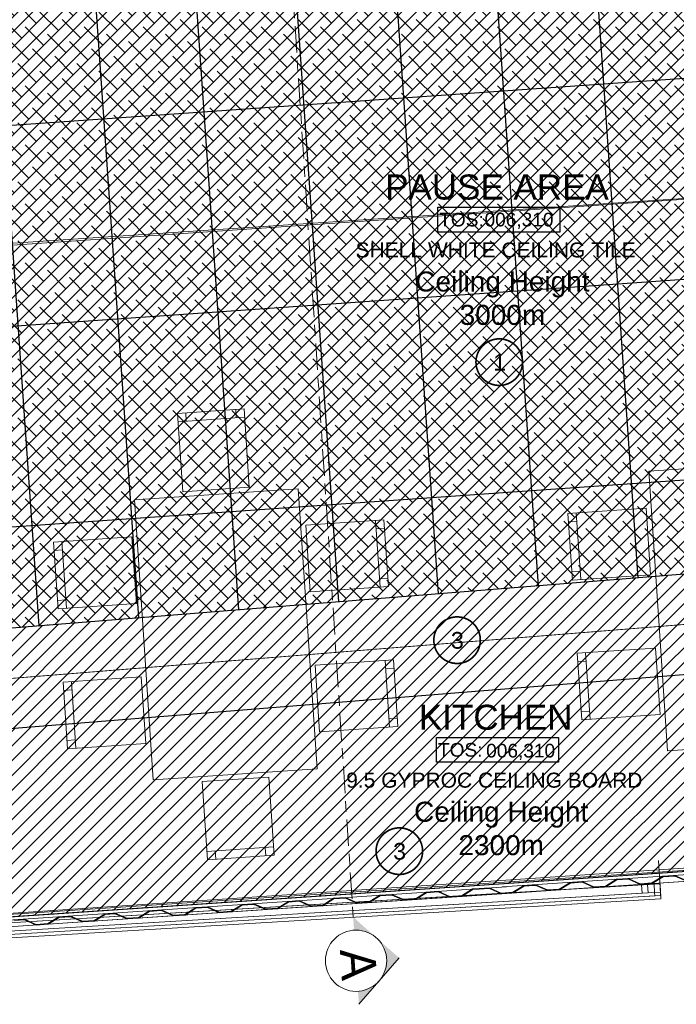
# Model space of a CAD drawing. Header units: millimetres. Extents: x -115474967 to 444143, y -74377 to 241828222.
# Tile 52 of 256: x -52129 to -48197, y 35637 to 41535. Entities that reach past the tile are written whole.
import ezdxf
from ezdxf.enums import TextEntityAlignment as Align

# ---------------------------------------------------------------- set-up
doc = ezdxf.new("R2010")
doc.units = ezdxf.units.MM
doc.header["$MEASUREMENT"] = 0
for name, pattern in [('Block C$0$DASHED2', [0.375, 0.25, -0.125]), ('Centre', [31.75, 6.35, -4.7625, 15.875, -4.7625]), ('PHANTOM', [2.5, 1.25, -0.25, 0.25, -0.25, 0.25, -0.25])]:
    doc.linetypes.add(name, pattern=pattern)
for name, color, linetype in [('0-HACH', 9, 'Continuous'), ('00-1 FloorFinish', 1, 'Continuous'), ('00-1 FloorLevel', 7, 'Continuous'), ('00-3 Elev 01', 7, 'Continuous'), ('00-3 Elev 02', 1, 'Continuous'), ('00-5 Grid 01', 9, 'PHANTOM'), ('A-DOOR NUMBERS', 7, 'Continuous')]:
    doc.layers.add(name, color=color, linetype=linetype)
for name, color, linetype, lineweight in [('00-1 Labels', 4, 'Continuous', 35), ('2 Windows', 1, 'Continuous', 25), ('Plan - walls', 7, 'Continuous', 25), ('TEXT-2', 140, 'Continuous', 50)]:
    doc.layers.add(name, color=color, linetype=linetype, lineweight=lineweight)
doc.styles.add('ARIAL', font='arial.ttf')

# ---------------------------------------------------------------- blocks, each defined once
blk = doc.blocks.new('Room Tags')
at = {"layer": '00-1 FloorLevel', "color": 2}
blk.add_lwpolyline([(-571.3, -75.7), (646.5, -75.7), (646.5, -324.7), (-571.3, -324.7)], close=True, dxfattribs=at)
at = {"layer": '00-1 FloorFinish', "style": 'ARIAL'}
blk.add_attdef('F-FINISH', text='', height=150, dxfattribs=at).set_placement((5.1, -578), align=Align.CENTER)
at = {"layer": '00-1 FloorLevel', "style": 'ARIAL'}
blk.add_text('TOS:', height=136.36, dxfattribs=at).set_placement((-557.4, -200.2), align=Align.MIDDLE_LEFT)
blk.add_attdef('000,000', text='', height=136.4, dxfattribs=at).set_placement((606.9, -200.2), align=Align.MIDDLE_RIGHT)
at = {"layer": '00-1 Labels', "style": 'ARIAL'}
for tag, p in [('ROOM1?', (19, 746.2)), ('ROOM2?', (19, 373.1)), ('ROOM3?', (19, 0))]:
    blk.add_attdef(tag, text='', height=250, dxfattribs=at).set_placement(p, align=Align.CENTER)

msp = doc.modelspace()

# ---------------------------------------------------------------- hatches: boundary and pattern name
at = {"layer": '0-HACH', "ltscale": 5, "transparency": 33554559}
h = msp.add_hatch(dxfattribs=at)
h.set_pattern_fill('ANSI31', color=9, scale=500)
h.set_pattern_definition([(45, (-30166.314, -38819.014), (-44.194174, 44.194174), [])])
h.paths.add_polyline_path([(-52976.02257, 37826.02064), (-43646.85073, 38574.1577), (-43606.27887, 37978.27446), (-53533.38514, 37179.3977), (-53843.21146, 41729.84946), (-53244.51082, 41769.33568)])
h = msp.add_hatch(dxfattribs=at)
h.set_pattern_fill('ANSI31', color=9, scale=500, angle=1e-13)
h.paths.add_polyline_path([(-55081.69075, 36068.9167), (-54983.9117, 36075.49369), (-54982.3061, 36048.73936), (-54977.25939, 35973.71066), (-43479.04778, 36747.12317), (-43485.89321, 36848.89321), (-43408.33466, 36854.11008), (-43484.26364, 37986.58185), (-43549.2435, 37980.05894), (-52935.26174, 37227.36319), (-53533.38506, 37179.39771), (-53614.37221, 38368.85955), (-53958.5753, 38345.42386), (-53961.27761, 38385.113), (-55133.97429, 38306.4525), (-55125.78662, 38184.72755), (-55223.56567, 38178.15057)])
at = {"layer": '00-3 Elev 01'}
h = msp.add_hatch(dxfattribs=at)
h.set_pattern_fill('_USER', color=256, scale=1200, angle=4, pattern_type=0)
h.set_pattern_definition([(4, (4361.6, -29726.7), (-83.708, 1197.077), [])])
h.paths.add_polyline_path([(-53244.59732, 41770.60726), (-43906.3341, 42385.21826), (-43684.48206, 39126.85413), (-43683.7922, 39116.72208), (-43646.85065, 38574.1577), (-52976.02249, 37826.02065), (-53125.55469, 40022.21569), (-53125.64714, 40022.20939), (-53132.9345, 40131.96774), (-53133.02694, 40131.96145)])
h = msp.add_hatch(dxfattribs=at)
h.set_pattern_fill('_USER', color=256, scale=600, angle=94, pattern_type=0)
h.set_pattern_definition([(94, (-43906.33, 42385.2), (-598.54, -41.854), [])])
h.paths.add_polyline_path([(-53244.59732, 41770.60726), (-43906.3341, 42385.21826), (-43684.48206, 39126.85413), (-43683.7922, 39116.72208), (-43646.85065, 38574.1577), (-52976.02249, 37826.02065), (-53125.55469, 40022.21569), (-53125.64714, 40022.20939), (-53132.9345, 40131.96774), (-53133.02694, 40131.96145)])
at = {"layer": '00-3 Elev 02', "true_color": 0xc7c8ca}
h = msp.add_hatch(dxfattribs=at)
h.set_pattern_fill('ANSI38', color=9, scale=500)
h.set_pattern_definition([(45, (4361.576, -29726.68), (-44.194174, 44.194174), []), (135, (4361.576, -29726.68), (-132.58252, 44.194174), [156.25, -93.75])])
h.paths.add_polyline_path([(-53244.5974, 41770.60726), (-43906.33418, 42385.21825), (-43684.48214, 39126.85413), (-43683.79228, 39116.72207), (-43646.85073, 38574.1577), (-52976.02257, 37826.02064), (-53125.55477, 40022.21568), (-53125.64721, 40022.20939), (-53132.93457, 40131.96773), (-53133.02702, 40131.96144)])
at = {"layer": '00-5 Grid 01', "linetype": 'ByBlock', "lineweight": 0, "true_color": 0xc7c8ca}
for points in [[(-49077.62583, 36350.4963), (-49077.35738, 36346.50531), (-49038.44533, 36349.12268), (-48968.18257, 36317.76744), (-48896.34495, 36322.59951), (-48830.91427, 36363.08199), (-48761.07206, 36367.77983), (-48690.80931, 36336.4246), (-48618.97169, 36341.25667), (-48553.54101, 36381.73914), (-48483.69888, 36386.43699), (-48413.43613, 36355.08175), (-48341.59842, 36359.91383), (-48276.16783, 36400.3963), (-48206.32562, 36405.09414), (-48136.06287, 36373.73891), (-48064.22524, 36378.57098), (-47998.79457, 36419.05346), (-47934.93884, 36423.34863), (-47864.67609, 36391.9934), (-47792.83847, 36396.82546), (-47727.40779, 36437.30794), (-47657.56558, 36442.00579), (-47587.30291, 36410.65055), (-47515.46521, 36415.48262), (-47450.03453, 36455.9651), (-47380.1924, 36460.66294), (-47309.92965, 36429.30771), (-47238.09203, 36434.13977), (-47172.66135, 36474.62225), (-47102.81914, 36479.3201), (-47032.55639, 36447.96487), (-46960.71876, 36452.79693), (-46895.28808, 36493.27941), (-46837.41885, 36497.17191), (-46767.1561, 36465.81668), (-46695.31848, 36470.64874), (-46629.8878, 36511.13122), (-46560.04559, 36515.82907), (-46489.78292, 36484.47383), (-46417.94521, 36489.3059), (-46352.51453, 36529.78838), (-46292.64981, 36533.8151), (-46222.38714, 36502.45986), (-46150.54943, 36507.29194), (-46085.11884, 36547.77441), (-46015.27663, 36552.47225), (-45945.01388, 36521.11702), (-45873.17625, 36525.94909), (-45807.74558, 36566.43157), (-45749.87634, 36570.32407), (-45679.61359, 36538.96883), (-45607.77597, 36543.8009), (-45542.34529, 36584.28338), (-45472.50308, 36588.98122), (-45402.24033, 36557.62599), (-45330.40271, 36562.45806), (-45264.97203, 36602.94053), (-45195.1299, 36607.63838), (-45124.86715, 36576.28314), (-45053.02944, 36581.11522), (-44987.59885, 36621.59769), (-44917.75664, 36626.29553), (-44847.49389, 36594.9403), (-44775.65626, 36599.77237), (-44710.22558, 36640.25485), (-44646.36986, 36644.55002), (-44576.10711, 36613.19479), (-44504.26949, 36618.02685), (-44438.83881, 36658.50933), (-44368.9966, 36663.20718), (-44298.73393, 36631.85194), (-44226.89622, 36636.68401), (-44161.46554, 36677.16649), (-44091.62342, 36681.86433), (-44021.36067, 36650.5091), (-43949.52305, 36655.34116), (-43884.09237, 36695.82364), (-43814.25015, 36700.52149), (-43743.9874, 36669.16626), (-43672.14978, 36673.99832), (-43606.7191, 36714.4808), (-43537.87468, 36719.11153), (-43478.00995, 36723.13825), (-43475.79526, 36690.21269), (-43475.4453, 36688.99526), (-43474.77622, 36688.15513), (-43473.89985, 36687.62208), (-43472.60071, 36687.42073), (-43301.98622, 36698.8969), (-43301.14002, 36699.04634), (-43299.80559, 36699.72533), (-43298.93342, 36700.65867), (-43298.29672, 36702.30937), (-43298.26368, 36703.15634), (-43308.66605, 36857.80695), (-43308.78247, 36858.45648), (-43309.21893, 36859.35048), (-43309.68509, 36859.86451), (-43310.4564, 36860.35386), (-43311.4233, 36860.59624), (-43311.86059, 36860.59882), (-43352.76823, 36857.84722), (-43352.49978, 36853.85622), (-43312.58993, 36856.54071), (-43302.25467, 36702.88789), (-43471.87137, 36691.47884), (-43474.28741, 36727.3977), (-43607.9788, 36718.40512), (-43673.40948, 36677.92264), (-43743.2646, 36673.22392), (-43813.52735, 36704.57916), (-43885.35206, 36699.74796), (-43950.78274, 36659.26548), (-44020.63787, 36654.56677), (-44090.90062, 36685.922), (-44162.72533, 36681.0908), (-44228.15592, 36640.60833), (-44298.01113, 36635.90961), (-44368.2738, 36667.26485), (-44440.09851, 36662.43365), (-44505.52919, 36621.95117), (-44575.38431, 36617.25246), (-44645.64706, 36648.60769), (-44711.48528, 36644.17916), (-44776.91596, 36603.69669), (-44846.77109, 36598.99797), (-44917.03384, 36630.3532), (-44988.85855, 36625.52201), (-45054.28914, 36585.03953), (-45124.14435, 36580.34081), (-45194.40701, 36611.69605), (-45266.23172, 36606.86485), (-45331.6624, 36566.38238), (-45401.51753, 36561.68366), (-45471.78028, 36593.03889), (-45543.60499, 36588.20769), (-45609.03567, 36547.72522), (-45678.89079, 36543.0265), (-45749.15354, 36574.38173), (-45809.00527, 36570.35588), (-45874.43595, 36529.87341), (-45944.29108, 36525.17469), (-46014.55383, 36556.52992), (-46086.37854, 36551.69873), (-46151.80913, 36511.21625), (-46221.66434, 36506.51753), (-46291.92701, 36537.87277), (-46353.77432, 36533.71269), (-46419.20491, 36493.23022), (-46489.06012, 36488.5315), (-46559.32279, 36519.88673), (-46631.1475, 36515.05554), (-46696.57818, 36474.57306), (-46766.4333, 36469.87435), (-46836.69605, 36501.22958), (-46896.54778, 36497.20373), (-46961.97846, 36456.72125), (-47031.83359, 36452.02253), (-47102.09634, 36483.37777), (-47173.92105, 36478.54657), (-47239.35173, 36438.06409), (-47309.20685, 36433.36538), (-47379.4696, 36464.72061), (-47451.29431, 36459.88941), (-47516.7249, 36419.40694), (-47586.58011, 36414.70822), (-47656.84278, 36446.06346), (-47728.66749, 36441.23226), (-47794.09817, 36400.74978), (-47863.95329, 36396.05107), (-47934.21604, 36427.4063), (-48000.05426, 36422.97777), (-48065.48494, 36382.4953), (-48135.34007, 36377.79658), (-48205.60282, 36409.15181), (-48277.42753, 36404.32062), (-48342.85812, 36363.83814), (-48412.71333, 36359.13942), (-48482.976, 36390.49466), (-48554.80071, 36385.66346), (-48620.23139, 36345.18099), (-48690.08651, 36340.48227), (-48760.34926, 36371.8375), (-48832.17397, 36367.0063), (-48897.60465, 36326.52383), (-48967.45977, 36321.82511), (-49037.72253, 36353.18034)], [(-49315.81859, 36330.46556), (-49245.55579, 36299.11028), (-49173.71815, 36303.94235), (-49108.28751, 36344.42487), (-49077.35738, 36346.50535), (-49077.62583, 36350.4963), (-49109.54719, 36348.34915), (-49174.97792, 36307.86671), (-49244.83301, 36303.16799), (-49315.09572, 36334.52319), (-49376.94946, 36330.36268), (-49376.68102, 36326.37173)], [(-49038.44535, 36349.12272), (-48968.18255, 36317.76744), (-48896.34492, 36322.59951), (-48830.91427, 36363.08203), (-48809.0721, 36364.55121), (-48809.34055, 36368.54217), (-48832.17395, 36367.00631), (-48897.60468, 36326.52386), (-48967.45977, 36321.82515), (-49037.72249, 36353.18035), (-49077.62583, 36350.4963), (-49077.35738, 36346.50535)], [(-49376.94946, 36330.36268), (-49416.85277, 36327.67863), (-49482.28345, 36287.19616), (-49552.13857, 36282.49744), (-49622.40132, 36313.85267), (-49694.22603, 36309.02147), (-49759.65671, 36268.539), (-49829.51184, 36263.84028), (-49899.77459, 36295.19551), (-49971.5993, 36290.36432), (-50037.02989, 36249.88185), (-50106.8851, 36245.18312), (-50177.14777, 36276.53836), (-50248.97248, 36271.70716), (-50314.40316, 36231.22469), (-50384.25828, 36226.52597), (-50454.52103, 36257.8812), (-50520.35925, 36253.45268), (-50585.78993, 36212.9702), (-50655.64505, 36208.27149), (-50725.90781, 36239.62672), (-50797.73252, 36234.79552), (-50863.16311, 36194.31305), (-50933.01832, 36189.61433), (-51003.28098, 36220.96957), (-51075.10569, 36216.13837), (-51140.53637, 36175.65589), (-51210.3915, 36170.95718), (-51280.65425, 36202.31241), (-51352.47896, 36197.48121), (-51417.90964, 36156.99873), (-51487.76476, 36152.30002), (-51558.02751, 36183.65525), (-51617.87924, 36179.6294), (-51683.30992, 36139.14692), (-51753.16505, 36134.44821), (-51823.4278, 36165.80344), (-51895.25251, 36160.97224), (-51960.6831, 36120.48977), (-52030.53831, 36115.79105), (-52100.80098, 36147.14629), (-52162.64829, 36142.98621), (-52228.07888, 36102.50373), (-52297.93409, 36097.80501), (-52368.19676, 36129.16025), (-52440.02147, 36124.32905), (-52505.45215, 36083.84658), (-52575.30727, 36079.14786), (-52645.57002, 36110.50309), (-52705.42175, 36106.47724), (-52770.85243, 36065.99477), (-52840.70755, 36061.29605), (-52910.97031, 36092.65128), (-52982.79502, 36087.82008), (-53048.22569, 36047.33761), (-53118.08082, 36042.63889), (-53188.34357, 36073.99412), (-53260.16828, 36069.16293), (-53325.59887, 36028.68046), (-53395.45408, 36023.98173), (-53465.71675, 36055.33697), (-53537.54146, 36050.50577), (-53602.97214, 36010.0233), (-53672.82726, 36005.32458), (-53743.09001, 36036.67981), (-53808.92823, 36032.25129), (-53874.35891, 35991.76881), (-53944.21404, 35987.0701), (-54014.47679, 36018.42533), (-54086.3015, 36013.59413), (-54151.73209, 35973.11166), (-54221.5873, 35968.41294), (-54291.84997, 35999.76818), (-54363.67468, 35994.93698), (-54429.10535, 35954.4545), (-54498.96048, 35949.75579), (-54569.22323, 35981.11102), (-54641.04794, 35976.27982), (-54706.47862, 35935.79734), (-54776.33374, 35931.09863), (-54846.59649, 35962.45386), (-54980.28789, 35953.46128), (-54977.87185, 35917.54242), (-55147.48855, 35906.13337), (-55157.82381, 36059.78619), (-55117.91396, 36062.47067), (-55118.18241, 36066.46167), (-55159.09005, 36063.71007), (-55159.52306, 36063.64895), (-55160.44879, 36063.27927), (-55161.14761, 36062.69103), (-55161.54074, 36062.1192), (-55161.85354, 36061.17481), (-55161.88192, 36060.51553), (-55151.47954, 35905.86493), (-55151.33337, 35905.03001), (-55150.48134, 35903.47944), (-55149.49204, 35902.67131), (-55148.07869, 35902.17715), (-55147.2201, 35902.14238), (-54976.60561, 35913.61855), (-54975.34514, 35913.99206), (-54974.54805, 35914.63767), (-54973.99751, 35915.55984), (-54973.81375, 35916.81317), (-54976.02844, 35949.73873), (-54916.16371, 35953.76546), (-54847.31929, 35958.39619), (-54777.05654, 35927.04096), (-54705.21892, 35931.87303), (-54639.78824, 35972.3555), (-54569.94603, 35977.05335), (-54499.68328, 35945.69812), (-54427.84566, 35950.53018), (-54362.41498, 35991.01266), (-54292.57285, 35995.7105), (-54222.3101, 35964.35527), (-54150.47239, 35969.18734), (-54085.0418, 36009.66981), (-54015.19959, 36014.36766), (-53944.93684, 35983.01243), (-53873.09921, 35987.84449), (-53807.66853, 36028.32697), (-53743.81281, 36032.62214), (-53673.55006, 36001.26691), (-53601.71244, 36006.09898), (-53536.28176, 36046.58146), (-53466.43955, 36051.2793), (-53396.17688, 36019.92407), (-53324.33917, 36024.75614), (-53258.9085, 36065.23861), (-53189.06637, 36069.93646), (-53118.80362, 36038.58122), (-53046.966, 36043.41329), (-52981.53532, 36083.89577), (-52911.69311, 36088.59361), (-52841.43035, 36057.23838), (-52769.59273, 36062.07045), (-52704.16205, 36102.55292), (-52646.29282, 36106.44542), (-52576.03007, 36075.09019), (-52504.19245, 36079.92226), (-52438.76177, 36120.40474), (-52368.91956, 36125.10258), (-52298.65689, 36093.74734), (-52226.81918, 36098.57942), (-52161.38859, 36139.06189), (-52101.52386, 36143.08861), (-52031.26111, 36111.73338), (-51959.4234, 36116.56545), (-51893.99281, 36157.04792), (-51824.1506, 36161.74577), (-51753.88785, 36130.39054), (-51682.05022, 36135.2226), (-51616.61954, 36175.70508), (-51558.75031, 36179.59758), (-51488.48756, 36148.24235), (-51416.64994, 36153.07442), (-51351.21926, 36193.55689), (-51281.37705, 36198.25474), (-51211.1143, 36166.89951), (-51139.27667, 36171.73157), (-51073.846, 36212.21405), (-51004.00387, 36216.91189), (-50933.74112, 36185.55666), (-50861.90341, 36190.38873), (-50796.47282, 36230.8712), (-50726.63061, 36235.56905), (-50656.36785, 36204.21382), (-50584.53023, 36209.04588), (-50519.09955, 36249.52836), (-50455.24383, 36253.82353), (-50384.98108, 36222.4683), (-50313.14346, 36227.30037), (-50247.71278, 36267.78285), (-50177.87057, 36272.48069), (-50107.6079, 36241.12546), (-50035.77019, 36245.95753), (-49970.33951, 36286.44), (-49900.49739, 36291.13785), (-49830.23464, 36259.78261), (-49758.39701, 36264.61468), (-49692.96634, 36305.09716), (-49623.12412, 36309.795), (-49552.86137, 36278.43977), (-49481.02375, 36283.27184), (-49415.59307, 36323.75431), (-49376.68101, 36326.37168)]]:
    msp.add_hatch(color=9, dxfattribs=at).paths.add_polyline_path(points)
at = {"layer": 'Plan - walls', "ltscale": 10, "transparency": 33554687}
h = msp.add_hatch(color=4, dxfattribs=at)
h.dxf.hatch_style = 1
h.paths.add_polyline_path([(-49857.05951, 35914.94262), (-49976.06579, 35777.94716, 0.4103562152), (-49992.86278, 36035.30758)])
h.paths.add_polyline_path([(-49976.06579, 35777.94716), (-50097.80419, 35636.90178), (-50102.89643, 35714.92416, 0.2006266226)])
h.paths.add_polyline_path([(-49992.86278, 36035.30758, 0.2006266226), (-50126.80914, 36081.31061), (-50131.90138, 36159.33299)])

# ---------------------------------------------------------------- linework, layer by layer
at = {"layer": '0-HACH', "color": 9, "linetype": 'Block C$0$DASHED2', "ltscale": 5, "transparency": 33554559, "const_width": 5}
msp.add_lwpolyline([(-53542.25463, 41749.69852), (-53254.70385, 37502.70917), (-43408.44731, 38292.31295)], dxfattribs=at)
at = {"layer": '00-3 Elev 01'}
for points in [[(-53244.5974, 41770.60726), (-43906.33418, 42385.21825), (-43684.48214, 39126.85413), (-43683.79228, 39116.72207), (-43646.85073, 38574.1577), (-52976.02257, 37826.02064), (-53125.55477, 40022.21568), (-53125.64721, 40022.20939), (-53132.93457, 40131.96773), (-53133.02702, 40131.96144)], [(-55081.69075, 36068.9167), (-54983.9117, 36075.49369), (-54982.3061, 36048.73936), (-54977.25939, 35973.71066), (-43479.04778, 36747.12317), (-43485.89321, 36848.89321), (-43408.33466, 36854.11008), (-43484.26364, 37986.58185), (-43549.2435, 37980.05894), (-43549.2435, 37980.05894), (-52935.26174, 37227.36319), (-53533.38506, 37179.39771), (-53614.37221, 38368.85955), (-53958.5753, 38345.42386), (-53961.27761, 38385.113), (-55133.97429, 38306.4525), (-55125.78662, 38184.72755), (-55223.56567, 38178.15057)]]:
    msp.add_lwpolyline(points, close=True, dxfattribs=at)
at = {"layer": '00-5 Grid 01', "color": 9, "linetype": 'ByBlock', "lineweight": 0, "true_color": 0xc7c8ca}
for p, q in [((-53732.3847, 40091.40061), (-43794.35141, 40755.9417)), ((-51131.43702, 39129.87514), (-51134.7897, 39179.76261)), ((-50832.11221, 39149.99123), (-50835.46489, 39199.8787)), ((-51181.32449, 39126.52246), (-50782.22474, 39153.34391)), ((-48796.03579, 38580.93458), (-48769.21434, 38181.83483)), ((-49997.34162, 38534.64082), (-49970.52017, 38135.54107)), ((-48792.68311, 38531.04711), (-48842.57057, 38527.69443)), ((-49993.98894, 38484.75335), (-49944.10147, 38488.10603)), ((-51876.36382, 38408.36137), (-51849.54237, 38009.26162)), ((-51873.01114, 38358.4739), (-51922.89861, 38355.12122)), ((-48772.56702, 38231.7223), (-48822.45449, 38228.36962)), ((-49973.87285, 38185.42854), (-49923.98538, 38188.78122)), ((-51852.89506, 38059.14909), (-51902.78252, 38055.7964)), ((-49941.02464, 37696.65131), (-49914.20319, 37297.55156)), ((-48736.36613, 37693.0576), (-48786.2536, 37689.70492)), ((-48739.71881, 37742.94507), (-48712.89736, 37343.84532)), ((-49937.67196, 37646.76384), (-49887.78449, 37650.11652)), ((-51820.04684, 37570.37186), (-51793.2254, 37171.27211)), ((-51816.69416, 37520.48439), (-51866.58163, 37517.13171)), ((-48716.25004, 37393.73279), (-48766.13751, 37390.38011)), ((-49917.55587, 37347.43903), (-49867.6684, 37350.79171)), ((-51796.57808, 37221.15958), (-51846.46554, 37217.8069)), ((-43479.67758, 36744.95319), (-54978.98111, 35993.63547)), ((-43480.96289, 36767.03908), (-49217.12344, 36381.20357)), ((-43361.88665, 36755.00339), (-49110.89593, 36368.30363)), ((-43478.2931, 36727.34771), (-49240.15103, 36339.7837)), ((-43475.59392, 36687.21944), (-49211.75447, 36301.38393)), ((-43327.92759, 36697.15203), (-49106.8692, 36308.4389)), ((-50609.24252, 36579.39047), (-51008.34227, 36552.56902)), ((-50659.12999, 36576.03779), (-50655.77731, 36526.15032)), ((-50958.4548, 36555.9217), (-50955.10212, 36506.03423)), ((-55125.30546, 35963.75206), (-49110.89593, 36368.30363)), ((-54978.98138, 35993.63956), (-49217.12344, 36381.20357)), ((-54976.31159, 35953.94819), (-49214.45365, 36341.5122)), ((-48294.13064, 36358.24383), (-54782.45723, 35968.86218)), ((-48329.26552, 36356.1353), (-54782.45723, 35968.86218)), ((-54707.59192, 35973.35504), (-48368.99595, 36353.75097)), ((-54707.59192, 35973.35504), (-48404.13083, 36351.64243)), ((-48404.13083, 36351.64243), (-48329.26552, 36356.1353)), ((-48401.13559, 36301.73223), (-48404.13083, 36351.64243)), ((-48368.99595, 36353.75097), (-48294.13064, 36358.24383)), ((-48366.0007, 36303.84076), (-48368.99595, 36353.75097)), ((-48329.26552, 36356.1353), (-48326.27028, 36306.22509)), ((-48329.26552, 36356.1353), (-48326.27028, 36306.22509)), ((-48294.13064, 36358.24383), (-48291.13539, 36308.33363)), ((-48294.13064, 36358.24383), (-48291.13539, 36308.33363)), ((-48294.13064, 36358.24383), (-48291.13539, 36308.33363)), ((-55121.27874, 35903.88733), (-49106.8692, 36308.4389)), ((-54973.61241, 35913.81992), (-49211.75447, 36301.38393)), ((-48289.9373, 36288.36955), (-54778.26389, 35898.98789)), ((-48325.07218, 36286.26101), (-54778.26389, 35898.98789)), ((-48366.0007, 36303.84076), (-54704.59668, 35923.44484)), ((-48401.13559, 36301.73223), (-54704.59668, 35923.44484)), ((-48326.27028, 36306.22509), (-48401.13559, 36301.73223)), ((-48291.13539, 36308.33363), (-48366.0007, 36303.84076)), ((-48326.27028, 36306.22509), (-48325.07218, 36286.26101)), ((-48291.13539, 36308.33363), (-48289.9373, 36288.36955)), ((-48291.13539, 36308.33363), (-48289.9373, 36288.36955))]:
    msp.add_line(p, q, dxfattribs=at)
for points in [[(-54456.94435, 45656.57439), (-56062.35025, 45547.27332), (-55796.90893, 41600.99565), (-54188.03735, 41707.10587), (-54075.54272, 40054.79325), (-43574.79122, 40770.91509), (-43361.83338, 37648.23791), (-42685.9071, 37694.33419), (-42737.57626, 38338.64182), (-19956.7994, 38106.13898), (-19919.55838, 38105.75896), (-12613.33474, 38030.80364), (-11021.93603, 46591.32569), (-40907.4193, 49940.00308), (-40995.92824, 49150.10199), (-54283.01855, 48283.99895), (-54271.06715, 48108.0128), (-54622.22745, 48084.10459)], [(-51153.16197, 38707.46773), (-50754.06222, 38734.28917), (-50785.57742, 39203.23138), (-51184.67717, 39176.40993)], [(-48361.79633, 38830.55358), (-48249.16238, 37154.57458), (-47268.11461, 37220.50577), (-47380.74857, 38896.48478)], [(-51442.12437, 38657.98037), (-51329.49041, 36982.00136), (-50348.44264, 37047.93256), (-50461.0766, 38723.91156)], [(-48376.98105, 38609.0971), (-48350.1596, 38209.99735), (-48819.10181, 38178.48215), (-48845.92326, 38577.5819)], [(-50416.39636, 38506.4783), (-50389.57491, 38107.37855), (-49920.6327, 38138.89375), (-49947.45415, 38537.9935)], [(-51457.30909, 38436.52389), (-51430.48764, 38037.42414), (-51899.42984, 38005.90894), (-51926.25129, 38405.00868)], [(-48320.66407, 37771.10759), (-48293.84262, 37372.00784), (-48762.78483, 37340.49264), (-48789.60628, 37739.59239)], [(-50360.07938, 37668.48879), (-50333.25793, 37269.38904), (-49864.31572, 37300.90424), (-49891.13717, 37700.00399)], [(-51400.99211, 37598.53438), (-51374.17066, 37199.43463), (-51843.11286, 37167.91943), (-51869.93431, 37567.01918)], [(-50637.40504, 36998.4452), (-51036.50479, 36971.62375), (-51004.98959, 36502.68155), (-50605.88984, 36529.503)], [(-49315.81859, 36330.46556), (-49376.68102, 36326.37173), (-49376.94946, 36330.36268), (-49315.09572, 36334.52319), (-49244.83301, 36303.16799), (-49174.97792, 36307.86671), (-49109.54719, 36348.34915), (-49077.62583, 36350.4963), (-49077.35738, 36346.50535), (-49108.28751, 36344.42487), (-49173.71815, 36303.94235), (-49245.55579, 36299.11028)], [(-49038.44535, 36349.12272), (-49077.35738, 36346.50535), (-49077.62583, 36350.4963), (-49037.72249, 36353.18035), (-48967.45977, 36321.82515), (-48897.60468, 36326.52386), (-48832.17395, 36367.00631), (-48809.34055, 36368.54217), (-48809.0721, 36364.55121), (-48830.91427, 36363.08203), (-48896.34492, 36322.59951), (-48968.18255, 36317.76744)]]:
    msp.add_lwpolyline(points, close=True, dxfattribs=at)
for points in [[(-48288.72995, 36268.25141), (-48302.50807, 36497.83835)], [(-48136.06287, 36373.73891), (-48206.32562, 36405.09414), (-48276.16783, 36400.3963), (-48341.59842, 36359.91383), (-48413.43613, 36355.08175), (-48483.69888, 36386.43699), (-48553.54101, 36381.73914), (-48618.97169, 36341.25667), (-48690.80931, 36336.4246), (-48761.07206, 36367.77983), (-48830.91427, 36363.08199), (-48896.34495, 36322.59951), (-48968.18257, 36317.76744), (-49038.44533, 36349.12268), (-49077.35738, 36346.50531), (-49077.62583, 36350.4963), (-49037.72253, 36353.18034), (-48967.45977, 36321.82511), (-48897.60465, 36326.52383), (-48832.17397, 36367.0063), (-48760.34926, 36371.8375), (-48690.08651, 36340.48227), (-48620.23139, 36345.18099), (-48554.80071, 36385.66346), (-48482.976, 36390.49466), (-48412.71333, 36359.13942), (-48342.85812, 36363.83814), (-48277.42753, 36404.32062), (-48205.60282, 36409.15181), (-48135.34007, 36377.79658)], [(-52161.38859, 36139.06189), (-52101.52386, 36143.08861), (-52031.26111, 36111.73338), (-51959.4234, 36116.56545), (-51893.99281, 36157.04792), (-51824.1506, 36161.74577), (-51753.88785, 36130.39054), (-51682.05022, 36135.2226), (-51616.61954, 36175.70508), (-51558.75031, 36179.59758), (-51488.48756, 36148.24235), (-51416.64994, 36153.07442), (-51351.21926, 36193.55689), (-51281.37705, 36198.25474), (-51211.1143, 36166.89951), (-51139.27667, 36171.73157), (-51073.846, 36212.21405), (-51004.00387, 36216.91189), (-50933.74112, 36185.55666), (-50861.90341, 36190.38873), (-50796.47282, 36230.8712), (-50726.63061, 36235.56905), (-50656.36785, 36204.21382), (-50584.53023, 36209.04588), (-50519.09955, 36249.52836), (-50455.24383, 36253.82353), (-50384.98108, 36222.4683), (-50313.14346, 36227.30037), (-50247.71278, 36267.78285), (-50177.87057, 36272.48069), (-50107.6079, 36241.12546), (-50035.77019, 36245.95753), (-49970.33951, 36286.44), (-49900.49739, 36291.13785), (-49830.23464, 36259.78261), (-49758.39701, 36264.61468), (-49692.96634, 36305.09716), (-49623.12412, 36309.795), (-49552.86137, 36278.43977), (-49481.02375, 36283.27184), (-49415.59307, 36323.75431), (-49376.68101, 36326.37168), (-49376.94946, 36330.36268), (-49416.85277, 36327.67863), (-49482.28345, 36287.19616), (-49552.13857, 36282.49744), (-49622.40132, 36313.85267), (-49694.22603, 36309.02147), (-49759.65671, 36268.539), (-49829.51184, 36263.84028), (-49899.77459, 36295.19551), (-49971.5993, 36290.36432), (-50037.02989, 36249.88185), (-50106.8851, 36245.18312), (-50177.14777, 36276.53836), (-50248.97248, 36271.70716), (-50314.40316, 36231.22469), (-50384.25828, 36226.52597), (-50454.52103, 36257.8812), (-50520.35925, 36253.45268), (-50585.78993, 36212.9702), (-50655.64505, 36208.27149), (-50725.90781, 36239.62672), (-50797.73252, 36234.79552), (-50863.16311, 36194.31305), (-50933.01832, 36189.61433), (-51003.28098, 36220.96957), (-51075.10569, 36216.13837), (-51140.53637, 36175.65589), (-51210.3915, 36170.95718), (-51280.65425, 36202.31241), (-51352.47896, 36197.48121), (-51417.90964, 36156.99873), (-51487.76476, 36152.30002), (-51558.02751, 36183.65525), (-51617.87924, 36179.6294), (-51683.30992, 36139.14692), (-51753.16505, 36134.44821), (-51823.4278, 36165.80344), (-51895.25251, 36160.97224), (-51960.6831, 36120.48977), (-52030.53831, 36115.79105), (-52100.80098, 36147.14629), (-52162.64829, 36142.98621)], [(-54777.05654, 35878.86975), (-48288.72995, 36268.25141)]]:
    msp.add_lwpolyline(points, dxfattribs=at)
at = {"layer": '2 Windows', "linetype": 'Block C$0$DASHED2', "ltscale": 25, "const_width": 10}
for points in [[(-49396.53842, 39483.49531, -0.4198727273), (-49254.40607, 39622.91304, -0.4156451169), (-49117.69185, 39480.12556, -0.4067331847), (-49256.89412, 39344.05181, -0.4146350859), (-49396.53842, 39483.49531)], [(-49649.12279, 37818.05893, -0.4198727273), (-49506.99043, 37957.47665, -0.4156451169), (-49370.27621, 37814.68918, -0.4067331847), (-49509.47849, 37678.61542, -0.4146350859), (-49649.12279, 37818.05893)], [(-49995.00089, 36554.28324, -0.4198727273), (-49852.86854, 36693.70097, -0.4156451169), (-49716.15431, 36550.91349, -0.4067331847), (-49855.35659, 36414.83974, -0.4146350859), (-49995.00089, 36554.28324)]]:
    msp.add_lwpolyline(points, format="xyb", dxfattribs=at)
at = {"layer": 'TEXT-2', "linetype": 'Centre', "lineweight": 0, "ltscale": 10}
msp.add_line((-50131.79118, 36157.64442), (-50940.74183, 48552.24364), dxfattribs=at)
at = {"layer": 'TEXT-2', "lineweight": 0, "ltscale": 0.5}
msp.add_line((-50097.80419, 35636.90178), (-49857.05951, 35914.94262), dxfattribs=at)
msp.add_circle((-50114.85278, 35898.11738), 183.58298, dxfattribs=at)

# ---------------------------------------------------------------- block references
ref = msp.add_blockref('Room Tags', (-49282.23602, 40457.49497), dxfattribs=dict(xscale=0.6000000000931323, yscale=0.6000000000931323, zscale=0.6000000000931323))
ref.add_attrib('ROOM3?', 'PAUSE AREA', dxfattribs={"layer": '00-1 Labels', "height": 150, "style": 'ARIAL'}).set_placement((-49270.83602, 40457.49497), align=Align.CENTER)
ref.add_attrib('000,000', '006,310', dxfattribs={"layer": '00-1 FloorLevel', "height": 81.818182, "style": 'ARIAL'}).set_placement((-48932.07387, 40337.4762), align=Align.MIDDLE_RIGHT)
ref.add_attrib('F-FINISH', 'SHELL WHITE CEILING TILE', dxfattribs={"layer": '00-1 FloorFinish', "height": 90, "style": 'ARIAL'}).set_placement((-49279.18749, 40110.69546), align=Align.CENTER)
ref = msp.add_blockref('Room Tags', (-49289.71653, 37281.35442), dxfattribs=dict(xscale=0.6000000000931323, yscale=0.6000000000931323, zscale=0.6000000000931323))
ref.add_attrib('ROOM3?', 'KITCHEN', dxfattribs={"layer": '00-1 Labels', "height": 150, "style": 'ARIAL'}).set_placement((-49278.31653, 37281.35442), align=Align.CENTER)
ref.add_attrib('000,000', '006,310', dxfattribs={"layer": '00-1 FloorLevel', "height": 81.818182, "style": 'ARIAL'}).set_placement((-48922.42679, 37156.33288), align=Align.MIDDLE_RIGHT)
ref.add_attrib('F-FINISH', '9.5 GYPROC CEILING BOARD', dxfattribs={"layer": '00-1 FloorFinish', "height": 90, "style": 'ARIAL'}).set_placement((-49286.668, 36934.5549), align=Align.CENTER)

# ---------------------------------------------------------------- texts
at = {"layer": 'A-DOOR NUMBERS', "color": 1, "width": 1949.9798819, "attachment_point": 1, "style": 'ARIAL'}
for s, insert, char_height in [('\\pxqc;Ceiling Height\\P3000m', (-50212.96804, 40026.51249), 120), ('1', (-49294.13878, 39532.5668), 100), ('3', (-49546.72315, 37867.13042), 100), ('\\pxqc;Ceiling Height\\P2300m', (-50220.44854, 36850.37193), 120), ('3', (-49892.60125, 36603.35473), 100)]:
    msp.add_mtext(s, dxfattribs=dict(at, insert=insert, char_height=char_height))
at = {"layer": 'TEXT-2', "lineweight": 0, "ltscale": 10, "insert": (-50000.80635, 35976.68052), "char_height": 211.25, "width": 3425.4422222, "attachment_point": 1, "rotation": 273.734192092}
msp.add_mtext('A', dxfattribs=at)

doc.saveas('drawing.dxf')
